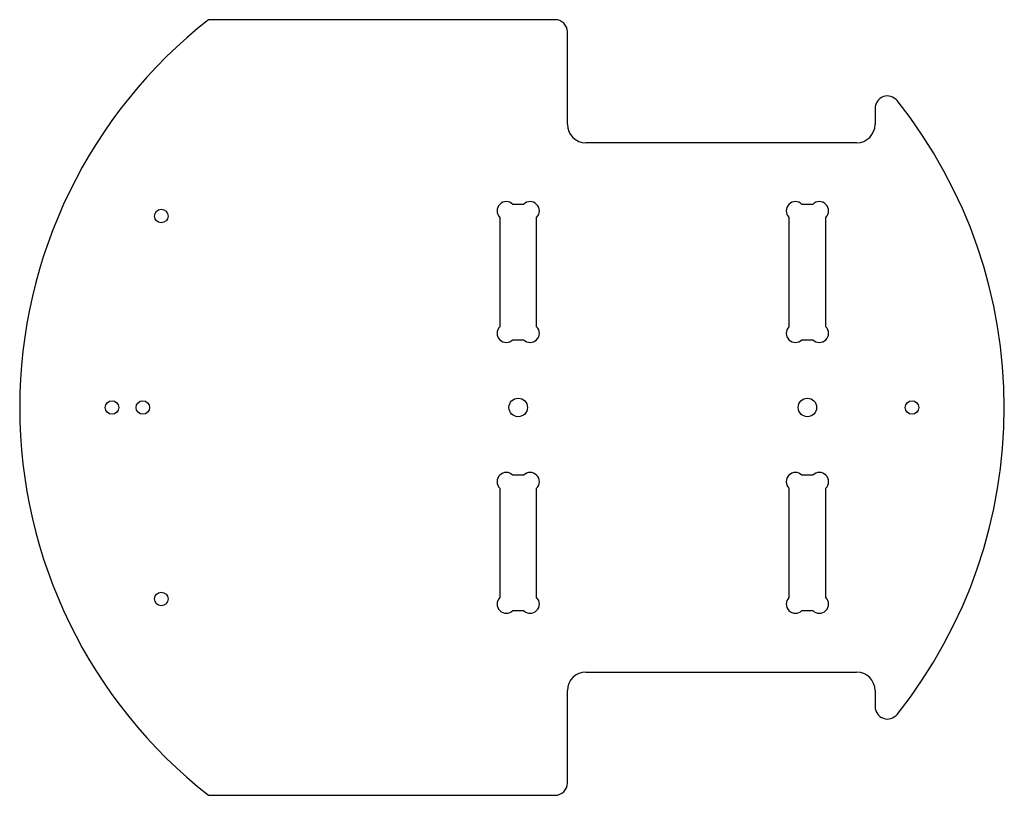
# Model space of a CAD drawing. Extents: x 64 to 224, y 43 to 169.
import ezdxf

# ---------------------------------------------------------------- set-up
doc = ezdxf.new("R2010")
doc.units = 0
doc.layers.get('0').update_dxf_attribs({"linetype": 'CONTINUOUS'})

msp = doc.modelspace()

# ---------------------------------------------------------------- linework, layer by layer
at = {"color": 7, "linetype": 'CONTINUOUS'}
for p, q in [((151.24, 168.96), (94.93, 168.96)), ((153.24, 151.96), (153.24, 166.96)), ((203.24, 154.57), (203.24, 151.96)), ((200.24, 148.96), (156.24, 148.96)), ((146.11, 138.96), (144.36, 138.96)), ((193.11, 138.96), (191.36, 138.96)), ((142.24, 136.84), (142.24, 119.08)), ((148.24, 119.08), (148.24, 136.84)), ((189.24, 136.84), (189.24, 119.08)), ((195.24, 119.08), (195.24, 136.84)), ((144.36, 116.96), (146.11, 116.96)), ((191.36, 116.96), (193.11, 116.96)), ((146.11, 94.96), (144.36, 94.96)), ((193.11, 94.96), (191.36, 94.96)), ((142.24, 92.84), (142.24, 75.08)), ((148.24, 75.08), (148.24, 92.84)), ((189.24, 92.84), (189.24, 75.08)), ((195.24, 75.08), (195.24, 92.84)), ((144.36, 72.96), (146.11, 72.96)), ((191.36, 72.96), (193.11, 72.96)), ((156.24, 62.96), (200.24, 62.96)), ((153.24, 44.96), (153.24, 59.96)), ((203.24, 59.96), (203.24, 57.35)), ((94.93, 42.96), (151.24, 42.96))]:
    msp.add_line(p, q, dxfattribs=at)
for centre, radius in [((87.24, 137.06), 1.1), ((145.24, 105.96), 1.5), ((192.24, 105.96), 1.5), ((79.24, 105.96), 1.1), ((84.24, 105.96), 1.1), ((209.24, 105.96), 1.1), ((87.24, 74.86), 1.1)]:
    msp.add_circle(centre, radius, dxfattribs=at)
for centre, radius, start, end in [((144.24, 105.96), 80, 128.0475, 231.9525), ((151.24, 166.96), 2, 0, 90), ((205.24, 154.57), 2, 38.5512, 180), ((144.24, 105.96), 80, 321.4488, 38.5512), ((156.24, 151.96), 3, 180, 270), ((200.24, 151.96), 3, 270, 0), ((143.3, 137.9), 1.5, 45, 225), ((147.18, 137.9), 1.5, 315, 135), ((190.3, 137.9), 1.5, 45, 225), ((194.18, 137.9), 1.5, 315, 135), ((143.3, 118.02), 1.5, 135, 315), ((147.18, 118.02), 1.5, 225, 45), ((190.3, 118.02), 1.5, 135, 315), ((194.18, 118.02), 1.5, 225, 45), ((143.3, 93.9), 1.5, 45, 225), ((147.18, 93.9), 1.5, 315, 135), ((190.3, 93.9), 1.5, 45, 225), ((194.18, 93.9), 1.5, 315, 135), ((143.3, 74.02), 1.5, 135, 315), ((147.18, 74.02), 1.5, 225, 45), ((190.3, 74.02), 1.5, 135, 315), ((194.18, 74.02), 1.5, 225, 45), ((156.24, 59.96), 3, 90, 180), ((200.24, 59.96), 3, 0, 90), ((205.24, 57.35), 2, 180, 321.4488), ((151.24, 44.96), 2, 270, 0)]:
    msp.add_arc(centre, radius, start, end, dxfattribs=at)

doc.saveas('drawing.dxf')
